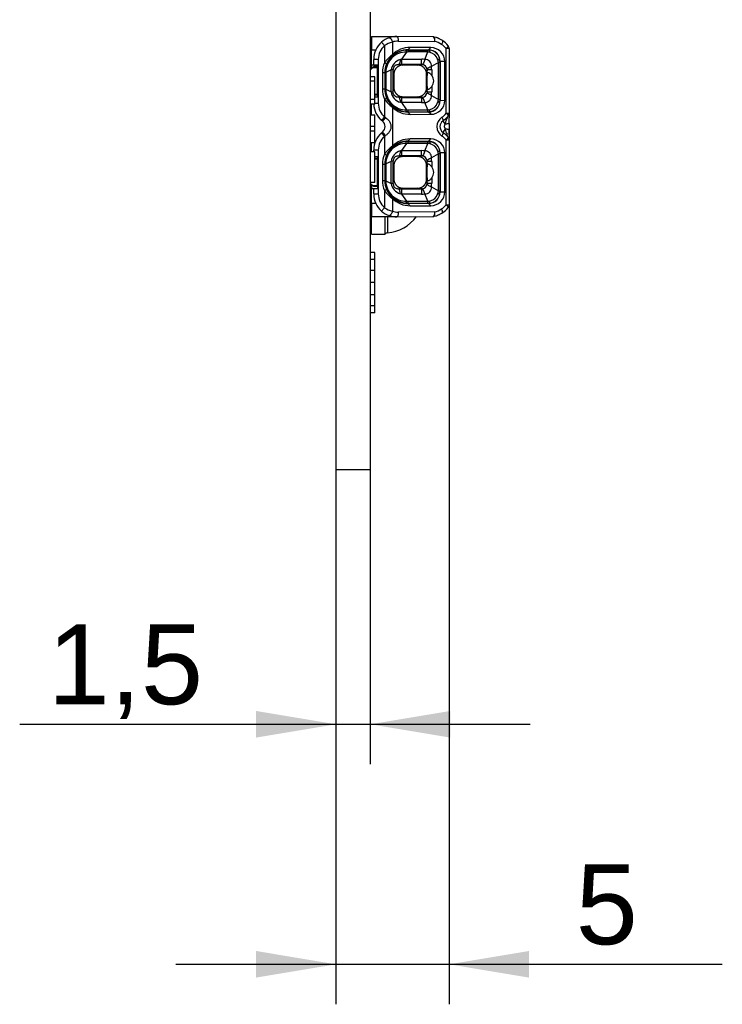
# Model space of a CAD drawing. Header units: millimetres. Extents: x 16 to 406, y 5 to 285.
# Tile 11 of 14: x 263 to 294, y 140 to 183. Entities that reach past the tile are written whole.
import ezdxf
from ezdxf.enums import TextEntityAlignment as Align

# ---------------------------------------------------------------- set-up
doc = ezdxf.new("R2010")
doc.units = ezdxf.units.MM
for name, color, linetype in [('Default', 7, 'Continuous'), ('dimensions', 7, 'Continuous'), ('RECLED_122X50MM_', 7, 'Continuous')]:
    doc.layers.add(name, color=color, linetype=linetype)
doc.styles.add('SEACAD_Arial', font='arial.ttf')
doc.dimstyles.new('ISO', dxfattribs={"dimtxt": 3.5, "dimasz": 3.5, "dimexe": 1.75, "dimexo": 0, "dimgap": 0.875, "dimtad": 1, "dimtxsty": 'SEACAD_Arial', "dimblk1": '_SE_FILLED', "dimblk2": '_SE_FILLED', "dimsah": 1, "dimcen": 1.75, "dimadec": 0, "dimazin": 0, "dimtfac": 0.5, "dimtdec": 3, "dimtmove": 0, "dimatfit": 3, "dimfxl": 1, "dimarcsym": 0})

# ---------------------------------------------------------------- blocks, each defined once
blk = doc.blocks.new('SE2')
at = {"layer": 'RECLED_122X50MM_', "color": 7, "linetype": 'Continuous'}
for p, q in [((277.319, 212.449), (277.319, 162.949)), ((278.819, 212.449), (278.819, 162.949)), ((278.869, 181.9), (278.869, 181.3)), ((278.869, 181.9), (279.978, 181.89)), ((279.655, 181.839), (279.662, 181.84)), ((281.576, 181.876), (279.978, 181.89)), ((279.444, 181.494), (279.444, 180.74)), ((279.786, 181.649), (279.786, 181.094)), ((280.045, 181.69), (281.643, 181.676)), ((280.567, 181.412), (280.469, 181.312)), ((281.47, 181.41), (280.567, 181.412)), ((281.369, 181.31), (281.47, 181.41)), ((282.138, 178.534), (282.138, 181.365)), ((282.269, 181.365), (282.138, 181.365)), ((282.269, 181.365), (282.269, 178.534)), ((278.819, 181.15), (278.869, 181.15)), ((278.819, 181.075), (278.869, 181.075)), ((278.869, 180.654), (278.869, 181.3)), ((279.056, 181.298), (278.869, 181.3)), ((279.788, 181.092), (279.755, 181.02)), ((280.407, 181.213), (280.182, 180.9)), ((280.469, 181.312), (281.369, 181.31)), ((280.469, 181.301), (280.469, 181.312)), ((280.469, 181.301), (280.469, 181.216)), ((280.469, 181.301), (281.336, 181.301)), ((281.336, 181.216), (280.469, 181.216)), ((281.207, 180.893), (281.336, 181.216)), ((281.336, 181.216), (281.336, 181.301)), ((281.369, 181.301), (281.336, 181.301)), ((281.369, 181.301), (281.369, 181.31)), ((278.819, 180.425), (278.919, 180.525)), ((278.869, 180.654), (278.869, 180.475)), ((278.869, 180.654), (278.969, 180.653)), ((278.919, 180.525), (278.969, 180.575)), ((279.119, 180.525), (278.919, 180.525)), ((279.169, 180.89), (278.969, 180.89)), ((278.969, 180.653), (278.969, 180.89)), ((278.969, 180.653), (279.144, 180.65)), ((278.969, 180.575), (279.119, 180.575)), ((279.119, 180.575), (278.969, 180.575)), ((279.119, 180.525), (279.119, 180.575)), ((279.119, 180.525), (279.119, 179.375)), ((279.144, 179.25), (279.144, 180.65)), ((279.169, 180.89), (279.169, 178.974)), ((279.536, 180.701), (279.445, 180.74)), ((280.182, 180.667), (280.07, 180.667)), ((280.07, 180.667), (280.25, 180.642)), ((280.182, 180.9), (280.137, 180.885)), ((280.182, 180.9), (280.182, 180.667)), ((280.182, 180.9), (281.068, 180.9)), ((281.068, 180.667), (280.182, 180.667)), ((280.888, 180.642), (280.251, 180.642)), ((280.888, 180.642), (281.068, 180.667)), ((281.8, 180.759), (281.497, 180.58)), ((281.871, 180.759), (281.8, 180.759)), ((281.8, 179.141), (281.8, 180.759)), ((281.871, 180.8), (281.878, 180.8)), ((281.871, 180.759), (281.871, 179.141)), ((282.08, 180.8), (281.877, 180.8)), ((281.878, 179.1), (281.878, 180.8)), ((282.08, 179.101), (282.08, 180.8)), ((279.019, 180.132), (278.819, 180.132)), ((279.019, 179.938), (279.019, 180.132)), ((279.454, 180.3), (279.354, 180.3)), ((279.354, 180.3), (279.354, 179.6)), ((279.469, 180.3), (279.454, 180.3)), ((279.454, 180.3), (279.454, 179.6)), ((279.469, 180.327), (279.468, 180.3)), ((279.469, 179.6), (279.469, 180.3)), ((279.732, 180.431), (279.502, 180.316)), ((279.502, 180.316), (279.502, 180.3)), ((279.502, 180.3), (279.502, 179.6)), ((279.732, 179.468), (279.732, 180.431)), ((279.852, 180.244), (279.824, 180.444)), ((279.824, 179.458), (279.824, 180.444)), ((279.852, 180.244), (279.852, 179.656)), ((281.313, 180.428), (281.286, 180.244)), ((281.286, 179.656), (281.286, 180.244)), ((281.506, 180.428), (281.312, 180.428)), ((281.313, 180.302), (281.313, 180.428)), ((281.506, 180.428), (281.506, 180.196)), ((279.019, 179.938), (278.819, 179.938)), ((279.019, 179.135), (279.019, 179.938)), ((279.824, 179.458), (279.852, 179.656)), ((281.286, 179.656), (281.313, 179.471)), ((281.506, 179.704), (281.506, 179.471)), ((279.018, 179.247), (279.144, 179.25)), ((279.019, 179.375), (279.119, 179.375)), ((279.119, 179.325), (279.019, 179.325)), ((279.119, 179.325), (279.119, 179.375)), ((279.354, 179.6), (279.454, 179.6)), ((279.445, 179.159), (279.536, 179.199)), ((279.454, 179.6), (279.469, 179.6)), ((279.469, 179.6), (279.469, 179.572)), ((279.469, 179.6), (279.502, 179.6)), ((279.502, 179.6), (279.502, 179.583)), ((279.502, 179.583), (279.732, 179.468)), ((280.25, 179.258), (280.07, 179.232)), ((280.182, 179.232), (281.068, 179.232)), ((280.182, 179.232), (280.182, 178.999)), ((280.25, 179.258), (280.888, 179.258)), ((281.068, 179.232), (280.888, 179.258)), ((281.094, 179.232), (281.068, 179.231)), ((281.312, 179.471), (281.506, 179.471)), ((281.313, 179.471), (281.313, 179.597)), ((281.497, 179.319), (281.8, 179.141)), ((279.019, 179.135), (278.819, 179.135)), ((279.019, 178.927), (278.819, 178.927)), ((278.869, 178.825), (278.819, 178.825)), ((278.869, 178.75), (278.819, 178.75)), ((278.869, 178.453), (278.869, 178.927)), ((279.018, 178.974), (279.169, 178.974)), ((279.019, 178.927), (279.019, 179.135)), ((279.444, 179.16), (279.444, 178.37)), ((279.789, 178.808), (279.756, 178.88)), ((279.786, 178.806), (279.786, 177.094)), ((280.137, 179.014), (280.182, 178.999)), ((281.068, 178.999), (280.182, 178.999)), ((280.182, 178.999), (280.407, 178.686)), ((281.336, 178.683), (281.207, 179.006)), ((281.8, 179.141), (281.871, 179.141)), ((281.871, 179.1), (281.878, 179.1)), ((281.877, 179.1), (282.08, 179.101)), ((279.019, 178.453), (278.819, 178.453)), ((279.019, 177.952), (279.019, 178.453)), ((279.485, 178.344), (279.445, 178.37)), ((280.469, 178.598), (280.366, 178.604)), ((280.469, 178.683), (280.469, 178.599)), ((280.469, 178.683), (281.336, 178.683)), ((280.469, 178.598), (280.469, 178.587)), ((280.469, 178.598), (281.336, 178.598)), ((281.369, 178.59), (280.469, 178.587)), ((280.469, 178.587), (280.566, 178.487)), ((280.566, 178.487), (281.47, 178.49)), ((281.336, 178.598), (281.336, 178.683)), ((281.336, 178.598), (281.369, 178.598)), ((281.369, 178.598), (281.369, 178.59)), ((281.47, 178.49), (281.369, 178.59)), ((282.138, 178.534), (282.269, 178.534)), ((282.269, 178.534), (282.269, 178.52)), ((282.269, 178.509), (282.269, 178.332)), ((279.019, 177.952), (278.819, 177.952)), ((279.019, 177.75), (279.019, 177.952)), ((279.354, 178.186), (279.313, 178.22)), ((281.997, 178.196), (282.09, 178.062)), ((282.071, 177.921), (282.069, 177.938)), ((282.071, 177.921), (282.09, 177.838)), ((282.269, 178.091), (282.269, 177.808)), ((279.019, 177.75), (278.819, 177.75)), ((279.019, 177.248), (279.019, 177.75)), ((279.313, 177.679), (279.354, 177.713)), ((279.444, 177.529), (279.444, 176.74)), ((279.445, 177.529), (279.485, 177.555)), ((282.09, 177.838), (281.997, 177.703)), ((282.269, 177.808), (282.269, 177.375)), ((279.019, 177.248), (278.819, 177.248)), ((278.819, 177.15), (278.869, 177.15)), ((278.819, 177.075), (278.869, 177.075)), ((278.869, 176.848), (278.869, 177.248)), ((279.788, 177.091), (279.755, 177.02)), ((280.407, 177.213), (280.182, 176.9)), ((280.567, 177.412), (280.469, 177.312)), ((280.469, 177.301), (280.469, 177.312)), ((280.469, 177.312), (281.369, 177.31)), ((280.469, 177.301), (280.469, 177.216)), ((280.469, 177.301), (281.336, 177.301)), ((281.336, 177.216), (280.469, 177.216)), ((281.47, 177.41), (280.567, 177.412)), ((281.207, 176.893), (281.336, 177.216)), ((281.369, 177.301), (281.336, 177.301)), ((281.369, 177.31), (281.47, 177.41)), ((281.369, 177.301), (281.369, 177.31)), ((282.138, 174.534), (282.138, 177.365)), ((282.269, 177.365), (282.138, 177.365)), ((282.269, 177.365), (282.269, 174.534)), ((279.019, 176.848), (278.819, 176.848)), ((279.169, 176.925), (278.969, 176.925)), ((278.969, 176.848), (278.969, 176.925)), ((279.018, 176.652), (279.144, 176.65)), ((279.019, 175.501), (279.019, 176.848)), ((279.144, 175.25), (279.144, 176.65)), ((279.169, 176.925), (279.169, 175.009)), ((279.536, 176.701), (279.445, 176.74)), ((280.182, 176.667), (280.07, 176.667)), ((280.07, 176.667), (280.25, 176.642)), ((280.182, 176.9), (280.137, 176.885)), ((280.182, 176.9), (280.182, 176.667)), ((280.182, 176.9), (281.068, 176.9)), ((281.068, 176.667), (280.182, 176.667)), ((280.888, 176.642), (280.251, 176.642)), ((280.888, 176.642), (281.068, 176.667)), ((281.094, 176.666), (281.068, 176.667)), ((281.8, 176.759), (281.497, 176.58)), ((281.871, 176.759), (281.8, 176.759)), ((281.8, 175.141), (281.8, 176.759)), ((281.871, 176.8), (281.878, 176.8)), ((281.871, 176.759), (281.871, 175.141)), ((282.08, 176.8), (281.877, 176.8)), ((281.878, 175.1), (281.878, 176.8)), ((282.08, 175.101), (282.08, 176.8)), ((279.019, 176.575), (279.119, 176.575)), ((279.119, 176.575), (279.019, 176.575)), ((279.119, 176.525), (279.019, 176.525)), ((279.119, 176.525), (279.119, 176.575)), ((279.119, 176.525), (279.119, 175.375)), ((279.454, 176.3), (279.354, 176.3)), ((279.354, 176.3), (279.354, 175.6)), ((279.469, 176.3), (279.454, 176.3)), ((279.454, 176.3), (279.454, 175.6)), ((279.469, 176.327), (279.468, 176.3)), ((279.469, 175.6), (279.469, 176.3)), ((279.732, 176.431), (279.502, 176.316)), ((279.502, 176.316), (279.502, 176.3)), ((279.502, 176.3), (279.502, 175.6)), ((279.732, 175.468), (279.732, 176.431)), ((279.852, 176.244), (279.824, 176.444)), ((279.824, 175.458), (279.824, 176.444)), ((279.852, 176.244), (279.852, 175.656)), ((281.313, 176.428), (281.286, 176.244)), ((281.286, 175.656), (281.286, 176.244)), ((281.506, 176.428), (281.312, 176.428)), ((281.313, 176.302), (281.313, 176.428)), ((281.506, 176.428), (281.506, 176.196)), ((279.019, 175.501), (278.819, 175.501)), ((278.919, 175.375), (278.819, 175.475)), ((278.869, 175.425), (278.869, 175.245)), ((278.969, 175.325), (278.919, 175.375)), ((278.919, 175.375), (279.119, 175.375)), ((279.119, 175.325), (278.969, 175.325)), ((279.119, 175.325), (279.119, 175.375)), ((279.354, 175.6), (279.454, 175.6)), ((279.454, 175.6), (279.469, 175.6)), ((279.469, 175.6), (279.469, 175.572)), ((279.469, 175.6), (279.502, 175.6)), ((279.502, 175.6), (279.502, 175.583)), ((279.502, 175.583), (279.732, 175.468)), ((279.824, 175.458), (279.852, 175.656)), ((281.286, 175.656), (281.313, 175.471)), ((281.312, 175.471), (281.506, 175.471)), ((281.313, 175.471), (281.313, 175.597)), ((281.497, 175.319), (281.8, 175.141)), ((281.506, 175.704), (281.506, 175.471)), ((278.869, 175.245), (278.969, 175.247)), ((278.869, 174.6), (278.869, 175.245)), ((278.969, 175.247), (279.144, 175.25)), ((278.969, 175.009), (278.969, 175.247)), ((278.969, 175.009), (279.169, 175.009)), ((279.444, 175.16), (279.444, 174.405)), ((279.445, 175.159), (279.536, 175.199)), ((279.756, 174.88), (279.789, 174.808)), ((280.25, 175.258), (280.07, 175.232)), ((280.182, 174.999), (280.137, 175.014)), ((280.182, 175.232), (280.182, 174.999)), ((280.182, 175.232), (281.068, 175.232)), ((281.068, 174.999), (280.182, 174.999)), ((280.182, 174.999), (280.407, 174.686)), ((280.25, 175.258), (280.888, 175.258)), ((281.068, 175.232), (280.888, 175.258)), ((281.094, 175.232), (281.068, 175.231)), ((281.336, 174.683), (281.207, 175.006)), ((281.8, 175.141), (281.871, 175.141)), ((281.871, 175.1), (281.878, 175.1)), ((281.877, 175.1), (282.08, 175.101)), ((278.869, 174.825), (278.819, 174.825)), ((278.869, 174.75), (278.819, 174.75)), ((278.869, 174.6), (279.056, 174.601)), ((278.869, 174.6), (278.869, 174)), ((279.786, 174.805), (279.786, 174.25)), ((280.469, 174.598), (280.366, 174.604)), ((280.469, 174.683), (280.469, 174.599)), ((280.469, 174.683), (281.336, 174.683)), ((280.469, 174.598), (280.469, 174.587)), ((280.469, 174.598), (281.336, 174.598)), ((281.369, 174.59), (280.469, 174.587)), ((280.469, 174.587), (280.566, 174.487)), ((280.566, 174.487), (281.47, 174.49)), ((281.336, 174.598), (281.336, 174.683)), ((281.336, 174.598), (281.369, 174.598)), ((281.369, 174.598), (281.369, 174.59)), ((281.47, 174.49), (281.369, 174.59)), ((282.138, 174.534), (282.269, 174.534)), ((279.978, 174.009), (281.576, 174.023)), ((281.643, 174.223), (280.045, 174.209)), ((279.978, 174.009), (278.869, 174)), ((278.869, 173.249), (278.869, 174)), ((279.45, 174.005), (279.45, 173.249)), ((279.571, 174.006), (279.571, 173.303)), ((278.819, 173.347), (278.869, 173.347)), ((278.869, 173.249), (279.45, 173.249)), ((279.475, 173.249), (279.45, 173.249)), ((279.019, 172.45), (278.819, 172.45)), ((279.019, 172.143), (279.019, 172.451)), ((279.019, 172.134), (278.819, 172.134)), ((279.019, 171.661), (279.019, 172.134)), ((279.019, 171.66), (278.819, 171.66)), ((279.019, 171.138), (279.019, 171.661)), ((279.019, 171.137), (278.819, 171.137)), ((279.019, 170.591), (279.019, 171.138)), ((279.019, 170.591), (278.819, 170.591)), ((279.019, 170.115), (279.019, 170.591)), ((279.019, 170.116), (278.819, 170.116)), ((279.019, 169.806), (278.819, 169.806)), ((279.019, 169.806), (279.019, 170.108)), ((277.319, 162.949), (278.819, 162.949))]:
    blk.add_line(p, q, dxfattribs=at)
for centre, radius, start, end in [((279.969, 180.891), 0.999, 108.3025, 131.0198), ((279.969, 180.891), 0.999, 89.499, 108.3285), ((281.453, 181.011), 0.874, 79.2695, 81.9789), ((281.574, 181.676), 0.2, 76.8462, 89.5009), ((281.373, 180.811), 1.088, 56.2541, 76.9003), ((281.453, 181.011), 0.874, 63.5257, 69.3399), ((279.969, 180.89), 1, 131.0144, 180), ((279.969, 180.89), 0.8, 131.001, 180), ((280.056, 180.605), 1.078, 104.4538, 124.5129), ((280.55, 180.337), 1.075, 89.0618, 135.2606), ((281.464, 180.793), 0.617, 0.6688, 89.3972), ((281.441, 180.809), 0.89, 56.2332, 76.8897), ((281.448, 180.809), 0.886, 38.8885, 56.643), ((281.388, 180.819), 1.073, 38.7455, 56.6662), ((282.069, 181.365), 0.2, 0, 38.942), ((278.74, 180.9), 0.249, 58.8363, 71.5266), ((280.421, 180.143), 1.144, 123.7381, 148.5382), ((280.47, 180.299), 1.002, 96.0187, 178.4078), ((280.385, 180.331), 0.882, 88.5518, 180.9496), ((280.483, 180.297), 1.028, 135.1838, 156.875), ((280.466, 180.293), 1.019, 89.7982, 134.371), ((280.469, 180.307), 0.994, 93.3945, 96.0161), ((280.469, 180.638), 0.578, 89.9723, 96.1895), ((280.469, 180.307), 0.994, 89.9975, 93.3945), ((281.238, 180.322), 0.899, 76.9723, 83.7663), ((281.366, 180.798), 0.512, 0.1805, 89.6664), ((281.37, 180.8), 0.501, 359.9633, 90.0317), ((281.333, 180.754), 0.457, 18.6514, 76.3159), ((280.469, 180.3), 1.116, 156.7364, 180), ((280.469, 180.3), 1.016, 156.7359, 180), ((280.29, 180.341), 0.566, 105.7543, 170.8525), ((-100.954, 180.821), 382.022, 359.97677, 0.01186), ((281.067, 179.569), 1.331, 83.9551, 89.9314), ((281.07, 180.423), 0.243, 7.6919, 84.2704), ((281.204, 180.599), 0.294, 356.188, 89.5195), ((280.235, 180.429), 1.271, 359.9581, 6.7887), ((280.94, 180.626), 0.87, 8.7498, 18.3473), ((293.82, 180.755), 11.949, 179.7866, 179.983), ((279.485, 179.033), 1.267, 89.2392, 90.7619), ((280.469, 179.6), 1.116, 180, 203.2666), ((280.469, 179.6), 1.016, 180, 203.2555), ((280.47, 179.6), 1.001, 181.5919, 264.0326), ((280.384, 179.568), 0.882, 179.0311, 271.4643), ((280.472, 179.596), 1.016, 202.9848, 224.9567), ((280.291, 179.559), 0.566, 189.1738, 254.2077), ((279.653, 178.301), 1.17, 81.5979, 86.1293), ((280.16, 182.804), 3.572, 268.5568, 270.3529), ((284.25, 179.117), 3.184, 177.9409, 182.1337), ((281.069, 179.476), 0.244, 275.9442, 352.2185), ((281.203, 179.301), 0.295, 270.7193, 3.5692), ((280.133, 179.476), 1.373, 353.4623, 359.7882), ((278.74, 179), 0.25, 288.4931, 301.144), ((279.969, 178.974), 1, 182.7032, 228.9861), ((279.969, 178.974), 0.8, 180, 229.0124), ((280.434, 179.768), 1.161, 211.6338, 236.047), ((280.464, 179.603), 1.015, 225.5656, 270.3104), ((280.545, 179.552), 1.065, 224.5296, 271.1298), ((281.062, 180.344), 1.345, 270.26, 276.1699), ((281.368, 179.1), 0.51, 270.2016, 0.0078), ((281.37, 179.099), 0.501, 269.9679, 0.0373), ((281.333, 179.145), 0.457, 283.6845, 341.3483), ((281.468, 179.102), 0.612, 270.1558, 359.8856), ((280.941, 179.273), 0.869, 341.6414, 351.2489), ((293.873, 179.144), 12.002, 180.017, 180.2125), ((277.776, 179.694), 2.13, 316.1873, 321.5753), ((275.3, 181.695), 5.362, 319.1237, 321.3171), ((280.476, 179.381), 0.697, 264.3445, 269.4936), ((281.237, 179.587), 0.909, 276.2705, 282.9897), ((282.242, 177.95), 0.503, 125.2986, 234.7015), ((281.449, 179.088), 0.884, 304.6205, 321.2051), ((281.375, 179.093), 1.091, 304.7479, 321.1608), ((282.069, 178.534), 0.2, 321.0591, 359.9998), ((269.231, 178.362), 13.038, 358.7714, 359.857), ((279.17, 177.95), 0.3, 307.8997, 52.0775), ((282.168, 177.95), 0.3, 124.7621, 235.238), ((279.969, 176.925), 1, 131.0143, 180), ((279.969, 176.925), 0.8, 131.0005, 180), ((277.603, 176.056), 2.358, 38.6377, 43.5015), ((275.843, 174.654), 4.657, 38.5354, 41.0627), ((281.449, 176.812), 0.884, 38.7922, 55.3777), ((281.375, 176.806), 1.091, 38.8394, 55.2519), ((288.855, 180.341), 7.213, 200.309, 202.2133), ((278.641, 176.168), 3.821, 20.2584, 22.2416), ((282.094, 177.377), 0.175, 1.686, 42.5203), ((282.069, 177.365), 0.2, 359.9989, 38.942), ((269.107, 177.537), 13.163, 0.1689, 1.215), ((278.74, 176.9), 0.249, 58.8363, 71.5266), ((280.421, 176.143), 1.144, 123.7508, 148.5328), ((280.47, 176.299), 1.002, 96.0187, 178.4078), ((280.383, 176.333), 0.88, 88.4253, 181.076), ((280.466, 176.293), 1.019, 89.7982, 134.371), ((280.55, 176.337), 1.075, 89.0615, 135.2726), ((280.469, 176.307), 0.994, 93.3945, 96.0161), ((280.469, 176.638), 0.578, 89.9723, 96.1895), ((280.469, 176.307), 0.994, 89.9975, 93.3945), ((233.437, 177.244), 47.899, 359.9661, 0.0676), ((281.239, 176.324), 0.898, 77.0314, 83.7693), ((281.366, 176.798), 0.512, 0.1805, 89.6664), ((281.37, 176.8), 0.501, 359.9633, 90.0317), ((281.34, 176.762), 0.447, 17.9489, 77.1418), ((281.464, 176.793), 0.617, 0.6688, 89.3972), ((280.469, 176.3), 1.116, 156.7363, 180), ((280.469, 176.3), 1.016, 156.7351, 180), ((280.483, 176.297), 1.028, 135.1838, 156.8743), ((280.29, 176.341), 0.566, 105.7543, 170.8525), ((-100.329, 176.821), 381.397, 359.97683, 0.01197), ((281.067, 175.569), 1.331, 83.9551, 89.9314), ((281.07, 176.423), 0.243, 7.6919, 84.2687), ((281.201, 176.596), 0.297, 356.8009, 88.9066), ((280.939, 176.626), 0.872, 8.7572, 18.3348), ((293.82, 176.755), 11.949, 179.7866, 179.983), ((279.485, 175.033), 1.267, 89.2392, 90.7619), ((280.235, 176.429), 1.271, 359.9581, 6.7888), ((280.469, 175.6), 1.116, 180, 203.2635), ((280.469, 175.6), 1.016, 180, 203.2555), ((280.47, 175.6), 1.001, 181.5919, 264.0327), ((280.384, 175.568), 0.882, 179.0311, 271.4643), ((280.291, 175.559), 0.566, 189.1738, 254.2077), ((279.661, 174.36), 1.11, 81.5242, 86.3581), ((281.068, 175.477), 0.245, 276.0546, 352.0984), ((281.205, 175.3), 0.293, 270.4348, 3.8537), ((280.133, 175.476), 1.373, 353.4623, 359.7882), ((279.969, 175.009), 1, 180, 228.9852), ((279.969, 175.009), 0.8, 180, 228.9982), ((280.435, 175.769), 1.162, 211.6421, 236.0521), ((280.472, 175.596), 1.016, 202.9853, 224.9584), ((280.464, 175.603), 1.015, 225.5691, 270.3102), ((280.16, 178.804), 3.572, 268.5569, 270.3529), ((756.224, 175.176), 475.156, 179.9933, 180.02134), ((281.069, 176.282), 1.283, 269.9653, 276.166), ((281.368, 175.1), 0.51, 270.2016, 0.0078), ((281.37, 175.099), 0.501, 269.9679, 0.0373), ((281.341, 175.137), 0.447, 282.9825, 342.0501), ((281.468, 175.102), 0.612, 270.1558, 359.8856), ((280.94, 175.273), 0.871, 341.653, 351.2454), ((293.873, 175.144), 12.002, 180.017, 180.2125), ((278.74, 175), 0.25, 288.4931, 301.144), ((280.566, 175.604), 1.116, 225.6686, 269.9971), ((280.476, 175.381), 0.697, 264.3445, 269.4936), ((281.237, 175.587), 0.909, 276.2705, 282.9897), ((281.446, 175.092), 0.889, 303.4316, 321.1053), ((282.069, 174.534), 0.2, 321.0566, 359.9999), ((279.969, 175.009), 1, 228.9852, 251.6882), ((280.056, 175.294), 1.079, 235.4849, 255.5394), ((279.45, 174.999), 1.7, 274.0736, 324.6972), ((279.97, 175.011), 1.002, 251.7054, 270.4824), ((281.446, 174.911), 0.898, 278.2563, 280.6998), ((281.574, 174.223), 0.2, 270.4957, 283.1518), ((281.369, 175.101), 1.101, 283.169, 303.5795), ((281.44, 175.093), 0.893, 283.1184, 303.7254), ((281.446, 174.911), 0.898, 290.8265, 296.2288), ((281.376, 175.092), 1.09, 303.5472, 321.1736), ((279.58, 173.174), 0.13, 94.0736, 144.5472)]:
    blk.add_arc(centre, radius, start, end, dxfattribs=at)
for centre, major_axis, ratio, start_param, end_param in [((281.574, 181.676), (-0.002, -0.2), 0.342009, 1.57378, 3.141698), ((280.038, 180.79), (0, -0.9), 0.939686, 3.13353, 3.443577), ((281.358, 179.95), (0, -0.525), 0.116839, 3.975219, 5.449559), ((280.848, 179.95), (-0.746, 0), 0.704087, 2.653791, 3.629395), ((281.358, 175.95), (0, -0.525), 0.116839, 3.975219, 5.449559), ((280.848, 175.95), (-0.746, 0), 0.704087, 2.653791, 3.629395), ((280.037, 175.111), (-0.002, 0.902), 0.939653, 2.838236, 3.147658), ((281.574, 174.223), (-0.002, 0.2), 0.342009, 3.141537, 4.709393)]:
    blk.add_ellipse(centre, major_axis=major_axis, ratio=ratio, start_param=start_param, end_param=end_param, dxfattribs=at)
for points, degree, knots in [([(279.662, 181.84), (279.68, 181.84), (279.704, 181.82), (279.75, 181.749), (279.772, 181.699), (279.786, 181.649)], 3, [0, 0, 0, 0, 0.5, 0.5, 1, 1, 1, 1]), ([(279.978, 181.89), (279.996, 181.89), (280.014, 181.868), (280.038, 181.794), (280.045, 181.742), (280.045, 181.69)], 3, [0, 0, 0, 0, 0.5, 0.5, 1, 1, 1, 1]), ([(281.643, 181.676), (281.651, 181.725), (281.653, 181.774), (281.644, 181.845), (281.633, 181.868), (281.62, 181.871)], 3, [0, 0, 0, 0, 0.5, 0.5, 1, 1, 1, 1]), ([(279.445, 181.494), (279.41, 181.533), (279.376, 181.572), (279.327, 181.628), (279.313, 181.644), (279.313, 181.644)], 3, [0, 0, 0, 0, 0.5, 0.5, 1, 1, 1, 1]), ([(281.978, 181.716), (281.987, 181.706), (281.988, 181.684), (281.973, 181.625), (281.957, 181.588), (281.935, 181.549)], 3, [0, 0, 0, 0, 0.5, 0.5, 1, 1, 1, 1]), ([(282.225, 181.491), (282.231, 181.483), (282.226, 181.467), (282.195, 181.422), (282.169, 181.394), (282.138, 181.365)], 3, [0, 0, 0, 0, 0.5, 0.5, 1, 1, 1, 1]), ([(281.441, 181.198), (281.437, 181.211), (281.429, 181.235), (281.416, 181.262), (281.404, 181.28), (281.393, 181.291), (281.384, 181.297), (281.376, 181.3), (281.371, 181.301), (281.369, 181.301)], 3, [0, 0, 0, 0, 0.208868, 0.39575, 0.560635, 0.70351, 0.824368, 0.9232, 1, 1, 1, 1]), ([(280.07, 180.666), (280.05, 180.664), (280.013, 180.663), (279.961, 180.649), (279.917, 180.629), (279.881, 180.6), (279.855, 180.565), (279.837, 180.526), (279.827, 180.483), (279.826, 180.458), (279.825, 180.444)], 3, [0, 0, 0, 0, 0.192334, 0.35505, 0.490491, 0.603021, 0.700274, 0.792315, 0.88945, 1, 1, 1, 1]), ([(280.251, 180.642), (280.087, 180.642), (279.969, 180.525), (279.852, 180.41), (279.852, 180.244)], 2, [0, 0, 0, 0.5, 0.5, 1, 1, 1]), ([(280.137, 180.885), (280.134, 180.866), (280.127, 180.824), (280.116, 180.769), (280.103, 180.718), (280.087, 180.678), (280.076, 180.671), (280.07, 180.666)], 3, [0, 0, 0, 0, 0.146091, 0.319149, 0.519162, 0.746117, 1, 1, 1, 1]), ([(281.286, 180.244), (281.286, 180.407), (281.17, 180.525), (281.055, 180.642), (280.888, 180.642)], 2, [0, 0, 0, 0.5, 0.5, 1, 1, 1]), ([(281.068, 180.666), (281.073, 180.667), (281.079, 180.667), (281.086, 180.667), (281.089, 180.667), (281.091, 180.666), (281.093, 180.666), (281.094, 180.665)], 3, [0, 0, 0, 0, 0.533331, 0.770577, 0.828309, 0.885689, 1, 1, 1, 1]), ([(281.497, 180.58), (281.478, 180.572), (281.44, 180.557), (281.397, 180.537), (281.365, 180.518), (281.342, 180.502), (281.327, 180.487), (281.318, 180.475), (281.313, 180.465), (281.312, 180.459), (281.31, 180.456)], 3, [0, 0, 0, 0, 0.174645, 0.335116, 0.481407, 0.613513, 0.731429, 0.835151, 0.924676, 1, 1, 1, 1]), ([(281.871, 180.8), (281.87, 180.805), (281.869, 180.818), (281.856, 180.841), (281.827, 180.871), (281.788, 180.89), (281.766, 180.9)], 3, [0, 0, 0, 0, 0.142438, 0.356692, 0.642615, 1, 1, 1, 1]), ([(281.31, 180.456), (281.312, 180.454), (281.312, 180.451), (281.312, 180.448), (281.312, 180.445), (281.313, 180.439), (281.313, 180.433), (281.312, 180.428)], 3, [0, 0, 0, 0, 0.235071, 0.293359, 0.351912, 0.470779, 1, 1, 1, 1]), ([(281.313, 180.302), (281.314, 180.308), (281.317, 180.319), (281.331, 180.325), (281.352, 180.324), (281.377, 180.315), (281.406, 180.298), (281.438, 180.272), (281.472, 180.239), (281.495, 180.21), (281.506, 180.196)], 3, [0, 0, 0, 0, 0.146939, 0.285271, 0.415946, 0.540088, 0.659008, 0.774193, 0.887282, 1, 1, 1, 1]), ([(279.852, 179.656), (279.852, 179.492), (279.969, 179.374), (280.084, 179.258), (280.25, 179.258)], 2, [0, 0, 0, 0.5, 0.5, 1, 1, 1]), ([(280.888, 179.258), (281.052, 179.258), (281.17, 179.374), (281.286, 179.489), (281.286, 179.656)], 2, [0, 0, 0, 0.5, 0.5, 1, 1, 1]), ([(281.506, 179.704), (281.495, 179.689), (281.472, 179.66), (281.438, 179.627), (281.406, 179.601), (281.377, 179.584), (281.352, 179.575), (281.331, 179.574), (281.317, 179.581), (281.314, 179.591), (281.313, 179.597)], 3, [0, 0, 0, 0, 0.112718, 0.225807, 0.340992, 0.459912, 0.584054, 0.714729, 0.853061, 1, 1, 1, 1]), ([(280.07, 179.233), (280, 179.23), (279.936, 179.251), (279.846, 179.332), (279.822, 179.392), (279.824, 179.458)], 3, [0, 0, 0, 0, 0.5, 0.5, 1, 1, 1, 1]), ([(280.07, 179.233), (280.074, 179.23), (280.081, 179.227), (280.092, 179.209), (280.101, 179.185), (280.11, 179.155), (280.118, 179.122), (280.125, 179.087), (280.131, 179.051), (280.135, 179.026), (280.137, 179.014)], 3, [0, 0, 0, 0, 0.160397, 0.310683, 0.450856, 0.580916, 0.700861, 0.810691, 0.910404, 1, 1, 1, 1]), ([(281.312, 179.471), (281.313, 179.466), (281.313, 179.46), (281.312, 179.454), (281.312, 179.452), (281.312, 179.451), (281.312, 179.448), (281.312, 179.446), (281.31, 179.443)], 3, [0, 0, 0, 0, 0.529074, 0.648021, 0.706614, 0.735796, 0.764942, 1, 1, 1, 1]), ([(281.871, 179.1), (281.869, 179.092), (281.867, 179.076), (281.853, 179.055), (281.834, 179.037), (281.812, 179.022), (281.789, 179.009), (281.773, 179.002), (281.766, 178.999)], 3, [0, 0, 0, 0, 0.217467, 0.414629, 0.591473, 0.747986, 0.884163, 1, 1, 1, 1]), ([(279.485, 178.344), (279.51, 178.327), (279.557, 178.294), (279.617, 178.237), (279.664, 178.175), (279.698, 178.109), (279.719, 178.038), (279.725, 177.985), (279.725, 177.951), (279.725, 177.933), (279.722, 177.9), (279.71, 177.834), (279.671, 177.741), (279.594, 177.637), (279.522, 177.583), (279.485, 177.556)], 3, [0, 0, 0, 0, 0.092957, 0.178452, 0.258247, 0.3345, 0.409675, 0.486343, 0.500502, 0.514705, 0.543277, 0.601319, 0.722629, 0.856959, 1, 1, 1, 1]), ([(281.369, 178.598), (281.373, 178.599), (281.383, 178.6), (281.4, 178.613), (281.421, 178.643), (281.434, 178.68), (281.441, 178.701)], 3, [0, 0, 0, 0, 0.150016, 0.366779, 0.650162, 1, 1, 1, 1]), ([(281.951, 178.36), (281.973, 178.323), (281.99, 178.286), (282.006, 178.227), (282.006, 178.206), (281.997, 178.196)], 3, [0, 0, 0, 0, 0.5, 0.5, 1, 1, 1, 1]), ([(282.09, 178.062), (282.1, 178.086), (282.119, 178.136), (282.146, 178.209), (282.173, 178.274), (282.195, 178.33), (282.21, 178.37), (282.217, 178.39), (282.219, 178.396)], 3, [0, 0, 0, 0, 0.1806224, 0.3638665, 0.5498486, 0.69593, 0.8165564, 0.9159554, 0.9159554, 0.9159554, 0.9159554]), ([(282.138, 178.534), (282.169, 178.506), (282.195, 178.477), (282.226, 178.432), (282.231, 178.416), (282.225, 178.408)], 3, [0, 0, 0, 0, 0.5, 0.5, 1, 1, 1, 1]), ([(282.069, 177.938), (282.069, 177.949), (282.069, 177.971), (282.075, 178.004), (282.083, 178.033), (282.088, 178.052), (282.09, 178.062)], 3, [0, 0, 0, 0, 0.270491, 0.531384, 0.770064, 1, 1, 1, 1]), ([(282.269, 178.091), (282.268, 178.089), (282.265, 178.085), (282.25, 178.079), (282.228, 178.074), (282.203, 178.07), (282.174, 178.066), (282.146, 178.064), (282.117, 178.062), (282.099, 178.062), (282.09, 178.062)], 3, [0, 0, 0, 0, 0.157442, 0.305579, 0.444421, 0.573984, 0.69429, 0.805367, 0.907253, 1, 1, 1, 1]), ([(281.997, 177.703), (282.006, 177.694), (282.006, 177.672), (281.99, 177.613), (281.973, 177.577), (281.951, 177.539)], 3, [0, 0, 0, 0, 0.5, 0.5, 1, 1, 1, 1]), ([(282.225, 177.491), (282.231, 177.483), (282.226, 177.467), (282.195, 177.422), (282.169, 177.394), (282.138, 177.365)], 3, [0, 0, 0, 0, 0.5, 0.5, 1, 1, 1, 1]), ([(281.369, 177.301), (281.375, 177.3), (281.386, 177.298), (281.401, 177.284), (281.414, 177.265), (281.425, 177.244), (281.434, 177.222), (281.439, 177.206), (281.44, 177.198)], 3, [0, 0, 0, 0, 0.21638, 0.412888, 0.589513, 0.746245, 0.883076, 1, 1, 1, 1]), ([(280.07, 176.666), (280.05, 176.664), (280.013, 176.663), (279.961, 176.649), (279.917, 176.629), (279.881, 176.6), (279.855, 176.565), (279.837, 176.526), (279.827, 176.483), (279.826, 176.458), (279.825, 176.444)], 3, [0, 0, 0, 0, 0.192334, 0.35505, 0.490491, 0.603021, 0.700274, 0.792315, 0.88945, 1, 1, 1, 1]), ([(280.251, 176.642), (280.087, 176.642), (279.969, 176.525), (279.852, 176.41), (279.852, 176.244)], 2, [0, 0, 0, 0.5, 0.5, 1, 1, 1]), ([(280.137, 176.885), (280.134, 176.866), (280.127, 176.824), (280.116, 176.769), (280.103, 176.718), (280.087, 176.678), (280.076, 176.671), (280.07, 176.666)], 3, [0, 0, 0, 0, 0.146091, 0.319149, 0.519162, 0.746117, 1, 1, 1, 1]), ([(281.286, 176.244), (281.286, 176.407), (281.17, 176.525), (281.055, 176.642), (280.888, 176.642)], 2, [0, 0, 0, 0.5, 0.5, 1, 1, 1]), ([(281.766, 176.9), (281.777, 176.895), (281.803, 176.883), (281.836, 176.862), (281.864, 176.833), (281.868, 176.811), (281.871, 176.8)], 3, [0, 0, 0, 0, 0.181506, 0.408716, 0.681575, 1, 1, 1, 1]), ([(281.497, 176.58), (281.478, 176.572), (281.44, 176.557), (281.397, 176.537), (281.365, 176.518), (281.342, 176.502), (281.327, 176.487), (281.318, 176.475), (281.313, 176.465), (281.312, 176.459), (281.31, 176.456)], 3, [0, 0, 0, 0, 0.174645, 0.335116, 0.481407, 0.613513, 0.731429, 0.835151, 0.924676, 1, 1, 1, 1]), ([(281.31, 176.456), (281.312, 176.454), (281.312, 176.451), (281.312, 176.448), (281.312, 176.445), (281.313, 176.439), (281.313, 176.433), (281.312, 176.428)], 3, [0, 0, 0, 0, 0.235071, 0.293359, 0.351912, 0.470779, 1, 1, 1, 1]), ([(281.313, 176.302), (281.314, 176.308), (281.317, 176.319), (281.331, 176.325), (281.352, 176.324), (281.377, 176.315), (281.406, 176.298), (281.438, 176.272), (281.472, 176.239), (281.495, 176.21), (281.506, 176.196)], 3, [0, 0, 0, 0, 0.146939, 0.285271, 0.415946, 0.540088, 0.659008, 0.774193, 0.887282, 1, 1, 1, 1]), ([(279.825, 175.458), (279.826, 175.443), (279.827, 175.413), (279.84, 175.365), (279.863, 175.32), (279.897, 175.283), (279.942, 175.257), (279.999, 175.238), (280.044, 175.235), (280.07, 175.233)], 3, [0, 0, 0, 0, 0.123631, 0.232374, 0.336798, 0.45002, 0.572337, 0.753147, 1, 1, 1, 1]), ([(279.852, 175.656), (279.852, 175.492), (279.969, 175.374), (280.084, 175.258), (280.25, 175.258)], 2, [0, 0, 0, 0.5, 0.5, 1, 1, 1]), ([(280.888, 175.258), (281.052, 175.258), (281.17, 175.374), (281.286, 175.489), (281.286, 175.656)], 2, [0, 0, 0, 0.5, 0.5, 1, 1, 1]), ([(281.312, 175.471), (281.313, 175.466), (281.313, 175.46), (281.312, 175.454), (281.312, 175.452), (281.312, 175.451), (281.312, 175.448), (281.312, 175.446), (281.31, 175.443)], 3, [0, 0, 0, 0, 0.529074, 0.648021, 0.706614, 0.735796, 0.764942, 1, 1, 1, 1]), ([(281.31, 175.443), (281.313, 175.437), (281.317, 175.423), (281.342, 175.396), (281.395, 175.361), (281.461, 175.334), (281.497, 175.319)], 3, [0, 0, 0, 0, 0.165359, 0.387197, 0.665442, 1, 1, 1, 1]), ([(281.506, 175.704), (281.495, 175.689), (281.472, 175.66), (281.438, 175.627), (281.406, 175.601), (281.377, 175.584), (281.352, 175.575), (281.331, 175.574), (281.317, 175.581), (281.314, 175.591), (281.313, 175.597)], 3, [0, 0, 0, 0, 0.112718, 0.225807, 0.340992, 0.459912, 0.584054, 0.714729, 0.853061, 1, 1, 1, 1]), ([(281.766, 174.999), (281.779, 175.005), (281.804, 175.016), (281.831, 175.035), (281.85, 175.052), (281.861, 175.067), (281.867, 175.08), (281.87, 175.091), (281.87, 175.097), (281.871, 175.1)], 3, [0, 0, 0, 0, 0.212085, 0.401116, 0.567077, 0.709956, 0.829741, 0.926424, 1, 1, 1, 1]), ([(281.369, 174.598), (281.373, 174.599), (281.383, 174.6), (281.4, 174.613), (281.421, 174.643), (281.434, 174.68), (281.441, 174.701)], 3, [0, 0, 0, 0, 0.150016, 0.366779, 0.650162, 1, 1, 1, 1]), ([(282.138, 174.534), (282.169, 174.506), (282.195, 174.477), (282.226, 174.432), (282.231, 174.416), (282.225, 174.408)], 3, [0, 0, 0, 0, 0.5, 0.5, 1, 1, 1, 1]), ([(279.313, 174.255), (279.313, 174.255), (279.327, 174.271), (279.376, 174.327), (279.41, 174.366), (279.445, 174.405)], 3, [0, 0, 0, 0, 0.5, 0.5, 1, 1, 1, 1]), ([(279.786, 174.25), (279.771, 174.196), (279.747, 174.143), (279.698, 174.072), (279.673, 174.054), (279.655, 174.06)], 3, [0, 0, 0, 0, 0.5, 0.5, 1, 1, 1, 1]), ([(280.045, 174.209), (280.045, 174.157), (280.038, 174.105), (280.014, 174.031), (279.996, 174.009), (279.978, 174.009)], 3, [0, 0, 0, 0, 0.5, 0.5, 1, 1, 1, 1]), ([(281.62, 174.028), (281.633, 174.032), (281.644, 174.054), (281.653, 174.125), (281.651, 174.174), (281.643, 174.223)], 3, [0, 0, 0, 0, 0.5, 0.5, 1, 1, 1, 1]), ([(281.978, 174.183), (281.986, 174.195), (281.987, 174.216), (281.972, 174.275), (281.957, 174.312), (281.936, 174.35)], 3, [0, 0, 0, 0, 0.5, 0.5, 1, 1, 1, 1])]:
    blk.add_open_spline(points, degree=degree, knots=knots, dxfattribs=at)
for points in [[(280.365, 181.295), (280.377, 181.296), (280.392, 181.266), (280.407, 181.213)], [(281.207, 180.893), (281.166, 180.751), (281.126, 180.671), (281.094, 180.665)], [(279.503, 180.316), (279.481, 180.32), (279.469, 180.324), (279.469, 180.327)], [(279.825, 180.444), (279.821, 180.44), (279.789, 180.435), (279.732, 180.431)], [(279.469, 179.572), (279.469, 179.576), (279.481, 179.579), (279.503, 179.583)], [(281.207, 179.006), (281.168, 179.148), (281.129, 179.228), (281.094, 179.234)], [(281.497, 179.319), (281.38, 179.364), (281.315, 179.407), (281.31, 179.443)], [(280.366, 178.604), (280.377, 178.604), (280.392, 178.633), (280.407, 178.687)], [(280.407, 177.213), (280.392, 177.266), (280.377, 177.295), (280.365, 177.295)], [(281.207, 176.893), (281.166, 176.751), (281.126, 176.671), (281.094, 176.665)], [(279.503, 176.316), (279.481, 176.32), (279.469, 176.324), (279.469, 176.327)], [(279.825, 176.444), (279.821, 176.44), (279.789, 176.435), (279.732, 176.431)], [(279.469, 175.572), (279.469, 175.576), (279.481, 175.579), (279.503, 175.583)], [(281.207, 175.006), (281.168, 175.148), (281.129, 175.228), (281.094, 175.234)], [(280.407, 174.687), (280.392, 174.633), (280.377, 174.604), (280.366, 174.604)]]:
    blk.add_open_spline(points, degree=3, dxfattribs=at)
for points, weights in [([(282.269, 177.808), (282.269, 177.824), (282.197, 177.836), (282.09, 177.838)], [1.14758095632, 0.950810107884, 0.950806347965, 1.14756967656]), ([(280.137, 175.014), (280.117, 175.152), (280.094, 175.227), (280.07, 175.233)], [1.02448116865, 0.991842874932, 0.991839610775, 1.02447137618])]:
    blk.add_rational_spline(points, weights, degree=3, dxfattribs=at)
blk = doc.blocks.new('DMBLK49')
at = {"layer": 'dimensions', "linetype": 'Continuous'}
for points in [[(273.819, 151.223), (277.319, 151.806), (273.819, 152.39)], [(282.319, 151.223), (282.319, 152.39), (278.819, 151.806)]]:
    blk.add_hatch(color=7, dxfattribs=at).paths.add_polyline_path(points)
at = {"layer": 'dimensions', "color": 7, "linetype": 'Continuous'}
for p, q in [((277.319, 162.949), (277.319, 150.056)), ((278.819, 162.949), (278.819, 150.056)), ((263.482, 151.806), (285.819, 151.806))]:
    blk.add_line(p, q, dxfattribs=at)
at = {"layer": 'dimensions', "color": 7, "linetype": 'Continuous', "style": 'SEACAD_Arial'}
blk.add_text('1,5', height=3.5, dxfattribs=at).set_placement((264.707, 156.181), align=Align.TOP_LEFT)
blk = doc.blocks.new('_SE_FILLED')
at = {"color": 0}
blk.add_line((0, 0), (-1, 0), dxfattribs=at)
blk.add_solid([(0, 0), (-1, -0.1665), (-1, 0.1665), (0, 0)], dxfattribs=at)
blk = doc.blocks.new('DMBLK59')
at = {"layer": 'dimensions', "linetype": 'Continuous'}
for points in [[(273.819, 140.723), (277.319, 141.306), (273.819, 141.89)], [(285.769, 140.723), (285.769, 141.89), (282.269, 141.306)]]:
    blk.add_hatch(color=7, dxfattribs=at).paths.add_polyline_path(points)
at = {"layer": 'dimensions', "color": 7, "linetype": 'Continuous'}
for p, q in [((282.269, 174.534), (282.269, 139.556)), ((277.319, 162.949), (277.319, 139.556)), ((270.319, 141.306), (294.221, 141.306))]:
    blk.add_line(p, q, dxfattribs=at)
at = {"layer": 'dimensions', "color": 7, "linetype": 'Continuous', "style": 'SEACAD_Arial'}
blk.add_text('5', height=3.5, dxfattribs=at).set_placement((287.807, 145.681), align=Align.TOP_LEFT)

msp = doc.modelspace()

# ---------------------------------------------------------------- block references
at = {"layer": 'Default'}
msp.add_blockref('SE2', (0, 0), dxfattribs=at)

# ---------------------------------------------------------------- dimensions: what is measured, and where the dimension line sits
at = {"layer": 'dimensions', "color": 7, "linetype": 'Continuous'}
dim = msp.add_linear_dim(base=(282.269, 141.306), p1=(277.319, 162.949), p2=(282.269, 174.534), text='\\A1;5 {}', dimstyle='ISO', dxfattribs=at)
dim.commit()
dim.dimension.update_dxf_attribs({"geometry": 'DMBLK59', "text_midpoint": (286.582, 141.306), "dimtype": 160})
dim = msp.add_linear_dim(base=(277.319, 151.806), p1=(277.319, 162.949), p2=(278.819, 162.949), angle=0, text='\\A1;<>', dimstyle='ISO', dxfattribs=at)
dim.commit()
dim.dimension.update_dxf_attribs({"geometry": 'DMBLK49', "text_midpoint": (272.78, 151.806), "dimtype": 161})

doc.saveas('drawing.dxf')
